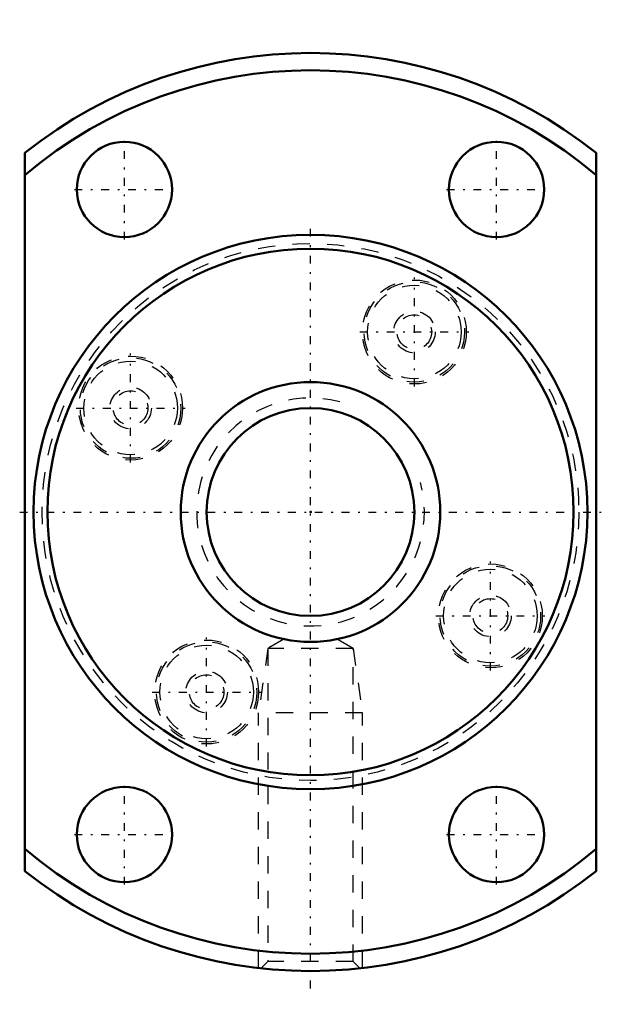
# Model space of a CAD drawing. Header units: millimetres. Extents: x -16.8 to 16.8, y -28.4 to 28.4.
import ezdxf

# ---------------------------------------------------------------- set-up
doc = ezdxf.new("R2010")
doc.units = ezdxf.units.MM
doc.linetypes.add('Center', pattern=[1.5, 0.45, -0.5, 0.05, -0.5])
doc.linetypes.add('Dashed', pattern=[2, 1, -1])
for name, color, linetype, lineweight in [('2d ConnectionPoints', 7, 'Continuous', 50), ('AM_0', 7, 'Continuous', 50), ('AM_5', 3, 'Continuous', 25), ('AM_7', 7, 'Center', 25), ('AM_9', 6, 'Dashed', 25)]:
    doc.layers.add(name, color=color, linetype=linetype, lineweight=lineweight)

# ---------------------------------------------------------------- blocks, each defined once
blk = doc.blocks.new('1_NRR0130WGF1540_1_5Nut_0_in_WGF1540_1_5G1_62LC3_N0_13_0_0_2')
at = {"layer": 'AM_0'}
for p, q in [((-16.5, -20.736), (-16.5, 20.736)), ((16.5, 20.736), (16.5, -20.736))]:
    blk.add_line(p, q, dxfattribs=at)
for centre, radius in [((-10.75, 18.62), 2.75), ((10.75, 18.62), 2.75), ((0, 0), 16), ((0, 0), 15.2), ((-10.75, -18.62), 2.75), ((10.75, -18.62), 2.75)]:
    blk.add_circle(centre, radius, dxfattribs=at)
for radius, start, end in [(26.5, 51.4907, 128.5093), (25.5, 49.6798, 130.3202), (25.5, 229.6798, 310.3202), (26.5, 231.4907, 308.5093)]:
    blk.add_arc((0, 0), radius, start, end, dxfattribs=at)
at = {"layer": 'AM_5', "linetype": 'Dashed'}
for p, q in [((-2.459, -7.875), (-3, -11.6)), ((2.458, -7.875), (3, -11.6)), ((3, -11.6), (-3, -11.6)), ((-3, -26.33), (-3, -11.6)), ((3, -26.33), (3, -11.6))]:
    blk.add_line(p, q, dxfattribs=at)
at = {"layer": 'AM_7'}
for p, q in [((-10.75, 15.732), (-10.75, 21.507)), ((10.75, 15.732), (10.75, 21.507)), ((-13.637, 18.62), (-7.863, 18.62)), ((7.862, 18.62), (13.637, 18.62)), ((0, -27.502), (0, 16.8)), ((6, 7.242), (6, 13.542)), ((2.85, 10.392), (9.15, 10.392)), ((-10.392, 2.85), (-10.392, 9.15)), ((-13.542, 6), (-7.242, 6)), ((-16.8, 0), (16.8, 0)), ((10.392, -9.15), (10.392, -2.85)), ((7.242, -6), (13.542, -6)), ((-6, -13.542), (-6, -7.242)), ((-9.15, -10.392), (-2.85, -10.392)), ((-10.75, -21.507), (-10.75, -15.732)), ((10.75, -21.507), (10.75, -15.732)), ((-13.637, -18.62), (-7.863, -18.62)), ((7.862, -18.62), (13.637, -18.62))]:
    blk.add_line(p, q, dxfattribs=at)
at = {"layer": 'AM_9'}
for p, q in [((-1.532, -7.34), (-2.459, -7.875)), ((2.458, -7.875), (1.532, -7.34)), ((2.458, -7.875), (-2.459, -7.875)), ((-2.459, -7.875), (-2.459, -25.959)), ((2.458, -25.959), (2.458, -7.875)), ((-2.459, -25.959), (-2.842, -26.342)), ((2.458, -25.959), (-2.459, -25.959)), ((2.843, -26.343), (2.458, -25.959))]:
    blk.add_line(p, q, dxfattribs=at)
for centre, radius in [((0, 0), 15.5), ((6, 10.392), 3), ((6, 10.392), 2.9), ((6, 10.392), 2.7), ((6, 10.392), 1.2), ((6, 10.392), 1), ((-10.392, 6), 3), ((-10.392, 6), 2.9), ((-10.392, 6), 2.7), ((-10.392, 6), 1.2), ((-10.392, 6), 1), ((10.392, -6), 3), ((10.392, -6), 2.9), ((10.392, -6), 2.7), ((10.392, -6), 1.2), ((10.392, -6), 1), ((-6, -10.392), 3), ((-6, -10.392), 2.9), ((-6, -10.392), 2.7), ((-6, -10.392), 1.2), ((-6, -10.392), 1)]:
    blk.add_circle(centre, radius, dxfattribs=at)
blk = doc.blocks.new('2_N0130WGF1540_1_50Shaft_0_in_WGF1540_1_5G1_62LC3_N0_13_0_0_2')
at = {"layer": 'AM_0'}
for radius in [7.5, 6]:
    blk.add_circle((0, 0), radius, dxfattribs=at)
at = {"layer": 'AM_5', "linetype": 'Dashed'}
blk.add_arc((0, 0), 6.58, 75, 15, dxfattribs=at)

msp = doc.modelspace()

# ---------------------------------------------------------------- linework, layer by layer
at = {"layer": '2d ConnectionPoints'}
msp.add_point((0, 0), dxfattribs=at)

# ---------------------------------------------------------------- block references
for name in ['1_NRR0130WGF1540_1_5Nut_0_in_WGF1540_1_5G1_62LC3_N0_13_0_0_2', '2_N0130WGF1540_1_50Shaft_0_in_WGF1540_1_5G1_62LC3_N0_13_0_0_2']:
    msp.add_blockref(name, (0, 0))

doc.saveas('drawing.dxf')
